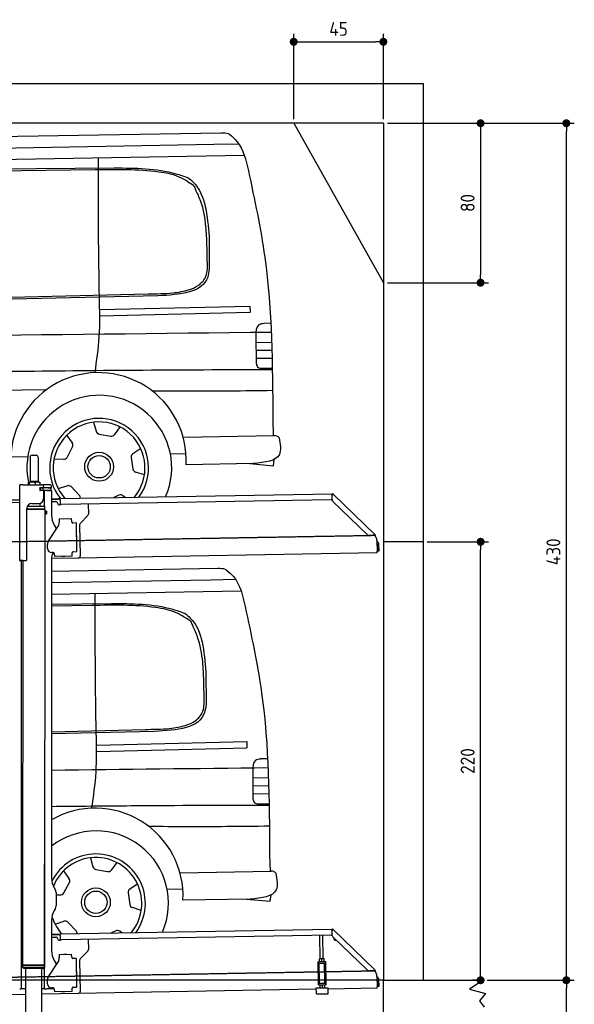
# Model space of a CAD drawing. Header units: millimetres. Extents: x 552 to 7231, y 5417 to 12936.
# Tile 5 of 5: x 4448 to 7231, y 7995 to 12936. Entities that reach past the tile are written whole.
import ezdxf

# ---------------------------------------------------------------- set-up
doc = ezdxf.new("R2010")
doc.units = ezdxf.units.MM
doc.linetypes.add('GEN3', pattern=[6.25, 5, -1.25])
doc.layers.get('0').update_dxf_attribs({"lineweight": 25})
for name, color, linetype, lineweight in [('3', 6, 'GEN3', 25), ('4', 3, 'Continuous', 25), ('5', 3, 'Continuous', 25), ('AM_5', 3, 'Continuous', 25)]:
    doc.layers.add(name, color=color, linetype=linetype, lineweight=lineweight)
doc.layers.add('Car', color=10, linetype='Continuous')
doc.styles.get("Standard").update_dxf_attribs({"font": 'ISOCP.SHX'})
doc.dimstyles.new('GEN-ISO$0', dxfattribs={"dimscale": 20, "dimtxt": 3.5, "dimasz": 2, "dimexe": 2, "dimexo": 1, "dimgap": 1.5, "dimtad": 1, "dimdec": 1, "dimlfac": 0.1, "dimdsep": 46, "dimtxsty": 'Standard', "dimblk": 'PUNKT', "dimcen": 2, "dimclrd": 256, "dimclre": 256, "dimclrt": 2, "dimadec": 0, "dimazin": 0, "dimtp": 0.1, "dimtm": 0.1, "dimtfac": 0.71, "dimtdec": 1, "dimtmove": 2, "dimatfit": 3, "dimldrblk": 'PUNKT', "dimfxl": 1, "dimtolj": 1, "dimarcsym": 0})

# ---------------------------------------------------------------- blocks, each defined once
blk = doc.blocks.new('PUNKT')
at = {"layer": '4', "color": 0, "linetype": 'ByBlock'}
blk.add_line((-0.5, 0), (-1, 0), dxfattribs=at)
at = {"layer": '4', "color": 0, "linetype": 'ByBlock', "const_width": 0.5}
blk.add_lwpolyline([(-0.25, 0, 1), (0.25, 0, 1)], format="xyb", close=True, dxfattribs=at)
blk = doc.blocks.new('*D4')
at = {"layer": '4', "lineweight": -2, "transparency": 16777216}
for p, q in [((6792.8, 8115.9), (7231, 8115.9)), ((7191, 5905.9), (7191, 8075.9)), ((6292.8, 5865.9), (7231, 5865.9))]:
    blk.add_line(p, q, dxfattribs=at)
at = {"layer": 'Defpoints', "color": 0, "transparency": 16777216}
for p in [(6772.8, 8115.9), (7191, 8115.9), (6272.8, 5865.9)]:
    blk.add_point(p, dxfattribs=at)
at = {"layer": '4', "lineweight": -2, "transparency": 16777216, "xscale": 40, "yscale": 40, "zscale": 40}
for p, rotation in [((7191, 8115.9), 90), ((7191, 5865.9), 270)]:
    blk.add_blockref('PUNKT', p, dxfattribs=dict(at, rotation=rotation))
at = {"layer": '4', "color": 2, "transparency": 16777216, "insert": (7125.9, 6990.9), "char_height": 70, "attachment_point": 5, "rotation": 90}
blk.add_mtext('\\A1;225', dxfattribs=at)
blk = doc.blocks.new('*D5')
at = {"layer": '4', "lineweight": -2, "transparency": 16777216}
for p, q in [((6292.8, 12415.9), (7231, 12415.9)), ((7191, 8155.9), (7191, 12375.9)), ((6792.8, 8115.9), (7231, 8115.9))]:
    blk.add_line(p, q, dxfattribs=at)
at = {"layer": 'Defpoints', "color": 0, "transparency": 16777216}
for p in [(6272.8, 12415.9), (7191, 12415.9), (6772.8, 8115.9)]:
    blk.add_point(p, dxfattribs=at)
at = {"layer": '4', "lineweight": -2, "transparency": 16777216, "xscale": 40, "yscale": 40, "zscale": 40}
for p, rotation in [((7191, 12415.9), 90), ((7191, 8115.9), 270)]:
    blk.add_blockref('PUNKT', p, dxfattribs=dict(at, rotation=rotation))
at = {"layer": '4', "color": 2, "transparency": 16777216, "insert": (7126, 10265.9), "char_height": 70, "attachment_point": 5, "rotation": 90}
blk.add_mtext('\\A1;430', dxfattribs=at)
blk = doc.blocks.new('*D10')
at = {"layer": '4', "lineweight": -2, "transparency": 16777216}
for p, q in [((5822.8, 12435.9), (5822.8, 12864.6)), ((6272.8, 12435.9), (6272.8, 12864.6)), ((5862.8, 12824.6), (6232.8, 12824.6))]:
    blk.add_line(p, q, dxfattribs=at)
at = {"layer": 'Defpoints', "color": 0, "transparency": 16777216}
for p in [(6272.8, 12824.6), (5822.8, 12415.9), (6272.8, 12415.9)]:
    blk.add_point(p, dxfattribs=at)
at = {"layer": '4', "lineweight": -2, "transparency": 16777216, "xscale": 40, "yscale": 40, "zscale": 40, "rotation": 180}
blk.add_blockref('PUNKT', (5822.8, 12824.6), dxfattribs=at)
at = {"layer": '4', "lineweight": -2, "transparency": 16777216, "xscale": 40, "yscale": 40, "zscale": 40}
blk.add_blockref('PUNKT', (6272.8, 12824.6), dxfattribs=at)
at = {"layer": '4', "color": 2, "transparency": 16777216, "insert": (6047.8, 12889.6), "char_height": 70, "attachment_point": 5}
blk.add_mtext('\\A1;45', dxfattribs=at)
blk = doc.blocks.new('*D11')
at = {"layer": '4', "lineweight": -2, "transparency": 16777216}
for p, q in [((6292.8, 12415.9), (6800.7, 12415.9)), ((6760.7, 12375.9), (6760.7, 11655.9)), ((6292.8, 11615.9), (6800.7, 11615.9))]:
    blk.add_line(p, q, dxfattribs=at)
at = {"layer": 'Defpoints', "color": 0, "transparency": 16777216}
for p in [(6272.8, 12415.9), (6272.8, 11615.9), (6760.7, 11615.9)]:
    blk.add_point(p, dxfattribs=at)
at = {"layer": '4', "lineweight": -2, "transparency": 16777216, "xscale": 40, "yscale": 40, "zscale": 40}
for p, rotation in [((6760.7, 12415.9), 90), ((6760.7, 11615.9), 270)]:
    blk.add_blockref('PUNKT', p, dxfattribs=dict(at, rotation=rotation))
at = {"layer": '4', "color": 2, "transparency": 16777216, "insert": (6695.7, 12015.9), "char_height": 70, "attachment_point": 5, "rotation": 90}
blk.add_mtext('\\A1;80', dxfattribs=at)
blk = doc.blocks.new('*D13')
at = {"layer": 'AM_5', "lineweight": -2, "transparency": 16777216}
for p, q in [((6492.8, 10315.9), (6800.7, 10315.9)), ((6760.7, 8155.9), (6760.7, 10275.9)), ((6752.8, 8115.9), (6720.7, 8115.9))]:
    blk.add_line(p, q, dxfattribs=at)
at = {"layer": 'Defpoints', "color": 0, "transparency": 16777216}
for p in [(6472.8, 10315.9), (6760.7, 10315.9), (6772.8, 8115.9)]:
    blk.add_point(p, dxfattribs=at)
at = {"layer": 'AM_5', "lineweight": -2, "transparency": 16777216, "xscale": 40, "yscale": 40, "zscale": 40}
for p, rotation in [((6760.7, 10315.9), 90), ((6760.7, 8115.9), 270)]:
    blk.add_blockref('PUNKT', p, dxfattribs=dict(at, rotation=rotation))
at = {"layer": 'AM_5', "color": 2, "linetype": 'Continuous', "transparency": 16777216, "insert": (6695.7, 9215.9), "char_height": 70, "attachment_point": 5, "rotation": 90}
blk.add_mtext('\\A1;220', dxfattribs=at)

msp = doc.modelspace()

# ---------------------------------------------------------------- linework, layer by layer
for p, q in [((872.77, 12615.9), (6472.77, 12615.9)), ((6472.77, 12615.9), (6472.77, 8115.9)), ((6272.78, 12415.9), (1072.77, 12415.9)), ((5822.78, 12415.9), (6272.78, 11615.9)), ((6272.78, 12415.9), (6272.78, 8115.9)), ((4499.57, 10739.98), (4499.57, 10619.98)), ((4509.57, 10749.98), (4529.57, 10749.98)), ((4539.57, 10739.98), (4539.57, 10619.98)), ((4447.57, 10222.48), (4447.57, 10602.48)), ((4463.57, 10602.48), (4447.57, 10602.48)), ((4447.57, 10222.48), (4447.57, 10602.48)), ((4463.57, 10602.48), (4557.57, 10602.48)), ((4489.65, 10612.52), (4489.65, 10602.48)), ((4492.07, 10614.98), (4491.61, 10614.71)), ((4492.52, 10614.98), (4492.07, 10614.98)), ((4510.35, 10614.98), (4492.52, 10614.98)), ((4495.39, 10612.52), (4495.39, 10602.48)), ((4499.57, 10619.98), (4539.57, 10619.98)), ((4501.57, 10614.98), (4501.57, 10619.98)), ((4537.39, 10614.98), (4510.35, 10614.98)), ((4525.31, 10612.52), (4525.31, 10602.48)), ((4547.07, 10614.98), (4537.39, 10614.98)), ((4537.57, 10614.98), (4537.57, 10619.98)), ((4547.07, 10614.98), (4547.53, 10614.71)), ((4548.68, 10573.98), (4548.57, 10573.98)), ((4550.57, 10573.98), (4548.68, 10573.98)), ((4550.57, 10585.98), (4548.7, 10585.98)), ((4549.48, 10612.52), (4549.48, 10602.48)), ((4549.57, 10576.62), (4549.57, 10583.83)), ((4550.57, 10585.98), (4551.57, 10585.98)), ((4550.57, 10585.98), (4550.57, 10573.98)), ((4551.57, 10573.98), (4550.57, 10573.98)), ((4564.57, 10585.98), (4551.57, 10585.98)), ((4552.21, 10573.98), (4551.57, 10573.98)), ((4552.21, 10586.48), (4564.57, 10586.48)), ((4564.57, 10573.98), (4552.21, 10573.98)), ((4597.57, 10602.48), (4557.57, 10602.48)), ((4564.57, 10585.98), (4565.57, 10585.98)), ((4565.57, 10573.98), (4564.57, 10573.98)), ((4567.74, 10585.98), (4565.57, 10585.98)), ((4565.57, 10573.98), (4565.57, 10585.98)), ((4565.57, 10573.98), (4567.74, 10573.98)), ((4567.57, 10592.48), (4567.57, 10589.48)), ((4603.4, 10585.98), (4567.74, 10585.98)), ((4603.4, 10573.98), (4567.74, 10573.98)), ((4572.57, 10493.9), (4572.57, 10572.48)), ((4584.57, 10572.48), (4572.57, 10572.48)), ((4584.57, 10572.48), (4606.57, 10572.48)), ((4592.21, 10586.48), (4604.57, 10586.48)), ((4603.4, 10585.98), (4605.57, 10585.98)), ((4605.57, 10573.98), (4603.4, 10573.98)), ((4605.57, 10573.98), (4605.57, 10585.98)), ((4607.57, 10589.48), (4607.57, 10592.48)), ((4447.57, 10525.46), (4396.16, 10524.56)), ((4567.57, 10570.98), (4567.57, 10532.48)), ((4607.57, 10571.48), (4607.57, 10449.54)), ((4607.57, 10532.25), (4641.05, 10532.84)), ((4641.12, 10528.84), (4607.57, 10528.25)), ((4641.05, 10532.84), (4651.05, 10533.01)), ((4651.12, 10529.01), (4641.12, 10528.84)), ((4651.05, 10533.01), (6015.84, 10556.83)), ((4651.19, 10525.01), (4651.05, 10533.01)), ((4651.19, 10525.01), (4651.48, 10508.02)), ((6011.36, 10526.75), (4656.57, 10503.1)), ((6016.97, 10558.53), (6015.58, 10557.09)), ((6017.37, 10555.35), (6015.58, 10557.09)), ((6016.12, 10525.88), (6015.73, 10548.43)), ((6015.96, 10550.02), (6015.84, 10556.83)), ((6016.97, 10558.53), (6018.76, 10556.79)), ((6018.87, 10553.91), (6017.37, 10555.35)), ((6018.76, 10556.79), (6020.26, 10555.34)), ((6018.87, 10553.91), (6019.25, 10554.29)), ((6019.25, 10554.29), (6020.26, 10555.34)), ((6020.26, 10555.34), (6229.47, 10353.31)), ((4408.85, 10513.78), (4447.57, 10514.46)), ((4483.57, 10225.48), (4483.57, 10482.48)), ((4483.57, 10225.48), (4483.57, 10482.48)), ((4483.57, 10480.77), (4574.55, 10480.63)), ((4483.57, 10479.03), (4571.54, 10478.9)), ((4571.54, 10478.9), (4483.57, 10479.03)), ((4574.54, 10477.16), (4483.57, 10477.3)), ((4486.4, 10494.03), (4574.57, 10493.89)), ((4489.57, 10494.03), (4489.57, 10498.74)), ((4508.57, 10507.48), (4542.57, 10507.48)), ((4549.57, 10493.93), (4549.59, 10508.49)), ((4571.54, 10478.9), (4574.55, 10480.63)), ((4571.54, 10478.9), (4574.54, 10477.16)), ((4572.57, 10478.31), (4572.57, 10479.49)), ((4574.54, 10477.16), (4574.53, 10471.39)), ((4574.55, 10480.63), (4574.57, 10493.89)), ((4607.57, 10517.25), (4628.81, 10517.62)), ((4638.99, 10507.8), (4639, 10506.8)), ((4644.09, 10501.89), (4649.09, 10501.97)), ((4791.55, 10505.46), (4792.44, 10454.61)), ((6193.05, 10350.95), (6019.17, 10518.86)), ((4574.51, 10456.39), (4571.79, 8191.9)), ((4574.51, 10456.39), (4581.51, 10456.38)), ((4574.53, 10471.39), (4581.53, 10471.38)), ((4581.51, 10456.38), (4581.53, 10471.38)), ((4582.51, 10457.38), (4581.51, 10456.38)), ((4582.53, 10470.38), (4581.53, 10471.38)), ((4582.53, 10470.38), (4582.51, 10457.38)), ((4645.33, 10430.9), (4708.32, 10432)), ((4645.33, 10430.9), (4645.61, 10414.9)), ((4669.82, 10431.82), (4683.81, 10432.07)), ((4708.6, 10416), (4708.32, 10432)), ((4789.63, 10447.49), (4751.18, 10407.67)), ((4593.55, 10322.05), (4639.7, 10390.48)), ((4620.96, 10399.54), (4632.43, 10379.69)), ((4645.68, 10410.66), (4645.61, 10414.9)), ((4708.6, 10416), (4708.62, 10415)), ((4713.7, 10410.09), (4714.7, 10410.1)), ((4730.7, 10410.38), (4714.7, 10410.1)), ((4730.7, 10410.38), (4733.21, 10266.4)), ((4748.37, 10400.55), (4751.09, 10244.71)), ((4732.33, 10345.4), (4732.58, 10331.4)), ((6222.72, 10348.54), (6200.17, 10348.15)), ((6228.46, 10352.26), (6228.08, 10351.87)), ((6229.58, 10350.43), (6228.08, 10351.87)), ((6229.47, 10353.31), (6228.46, 10352.26)), ((6229.47, 10353.31), (6230.97, 10351.87)), ((6231.38, 10348.69), (6229.58, 10350.43)), ((6230.97, 10351.87), (6232.77, 10350.13)), ((6231.38, 10348.69), (6232.77, 10350.13)), ((4587.92, 10281.87), (4587.57, 10301.87)), ((6240.01, 10320), (6240.9, 10268.72)), ((6242.3, 10303.18), (6242.87, 10270.81)), ((6250.86, 10270.95), (6250.3, 10303.32)), ((6472.77, 10315.9), (6272.78, 10315.9)), ((4607.57, 10239.48), (4607.57, 8629.11)), ((4741.27, 10234.54), (4607.57, 10232.21)), ((4616.27, 10262.36), (4608.27, 10262.22)), ((4621.35, 10257.45), (4621.61, 10242.45)), ((4711.6, 10244.02), (4621.61, 10242.45)), ((4673.61, 10242.86), (4659.62, 10242.62)), ((4711.3, 10261.02), (4711.32, 10260.02)), ((4711.6, 10244.02), (4711.32, 10260.02)), ((4717.22, 10266.13), (4716.22, 10266.11)), ((4717.22, 10266.13), (4733.21, 10266.4)), ((6241.04, 10260.72), (4741.27, 10234.54)), ((6241.04, 10260.72), (6240.9, 10268.72)), ((6242.87, 10270.81), (6250.86, 10270.95)), ((4463.57, 10222.48), (4447.57, 10222.48)), ((4447.57, 10222.48), (4447.57, 10219.48)), ((4463.57, 10222.48), (4447.57, 10222.48)), ((4455.57, 10219.48), (4455.57, 10222.48)), ((4455.57, 10219.48), (4455.57, 10222.48)), ((4455.57, 10219.48), (4455.57, 8072.48)), ((4464.15, 10222.48), (4461.79, 8192.07)), ((4463.57, 10222.48), (4480.57, 10222.48)), ((4463.57, 10222.48), (4480.57, 10222.48)), ((4572.57, 8072.48), (4572.57, 8696.99)), ((4620.96, 8579.11), (4627.22, 8568.28)), ((4630.57, 8555.78), (4630.57, 8489.18)), ((4627.22, 8476.68), (4620.96, 8465.85)), ((4607.57, 8415.85), (4607.57, 8264.54)), ((4651.05, 8348.01), (6015.84, 8371.83)), ((6016.97, 8373.53), (6015.58, 8372.09)), ((6017.37, 8370.35), (6015.58, 8372.09)), ((6016.12, 8340.88), (6015.73, 8363.43)), ((6015.96, 8365.02), (6015.84, 8371.83)), ((6016.97, 8373.53), (6018.76, 8371.79)), ((6018.87, 8368.91), (6017.37, 8370.35)), ((6018.76, 8371.79), (6020.26, 8370.34)), ((6018.87, 8368.91), (6019.25, 8369.29)), ((6019.25, 8369.29), (6020.26, 8370.34)), ((6020.26, 8370.34), (6229.47, 8168.31)), ((4607.57, 8347.25), (4641.05, 8347.84)), ((4641.12, 8343.84), (4607.57, 8343.25)), ((4607.57, 8332.25), (4628.81, 8332.62)), ((4638.99, 8322.8), (4639, 8321.8)), ((4641.05, 8347.84), (4651.05, 8348.01)), ((4651.12, 8344.01), (4641.12, 8343.84)), ((4644.09, 8316.89), (4649.09, 8316.97)), ((4651.19, 8340.01), (4651.05, 8348.01)), ((4651.19, 8340.01), (4651.48, 8323.02)), ((6011.36, 8341.75), (4656.57, 8318.1)), ((4791.55, 8320.46), (4792.44, 8269.61)), ((5955.41, 8224.06), (5953.37, 8340.74)), ((5971.41, 8224.34), (5969.37, 8341.02)), ((6193.05, 8165.95), (6019.17, 8333.86)), ((4789.63, 8262.49), (4751.18, 8222.67)), ((4593.55, 8137.05), (4639.7, 8205.48)), ((4620.96, 8214.54), (4632.43, 8194.69)), ((4645.33, 8245.9), (4708.32, 8247)), ((4645.33, 8245.9), (4645.61, 8229.9)), ((4645.68, 8225.66), (4645.61, 8229.9)), ((4669.82, 8246.82), (4683.81, 8247.07)), ((4708.6, 8231), (4708.32, 8247)), ((4708.6, 8231), (4708.62, 8230)), ((4713.7, 8225.09), (4714.7, 8225.1)), ((4730.7, 8225.38), (4714.7, 8225.1)), ((4730.7, 8225.38), (4733.21, 8081.4)), ((4748.37, 8215.55), (4751.09, 8059.71)), ((5943.67, 8209.05), (5948.67, 8209.14)), ((5943.67, 8209.05), (5943.81, 8201.05)), ((5948.81, 8201.14), (5943.81, 8201.05)), ((5943.81, 8201.05), (5943.95, 8193.05)), ((5948.67, 8209.14), (5978.66, 8209.66)), ((5948.81, 8201.14), (5978.8, 8201.66)), ((5952.1, 8101.18), (5950.36, 8201.16)), ((5952.16, 8224), (5951.42, 8223.55)), ((5951.64, 8210.69), (5951.44, 8222.48)), ((5952.42, 8209.2), (5951.66, 8209.62)), ((5974.66, 8224.39), (5952.16, 8224)), ((5963.64, 8210.9), (5963.43, 8222.69)), ((5974.66, 8224.39), (5975.41, 8223.97)), ((5974.91, 8209.59), (5975.66, 8210.04)), ((5975.64, 8211.11), (5975.43, 8222.9)), ((5979, 8101.65), (5977.25, 8201.63)), ((5978.66, 8209.66), (5983.66, 8209.75)), ((5983.8, 8201.75), (5978.8, 8201.66)), ((5983.8, 8201.75), (5983.66, 8209.75)), ((5983.94, 8193.75), (5983.8, 8201.75)), ((4461.79, 8192.07), (4461.77, 8181.07)), ((4461.77, 8181.07), (4571.77, 8180.9)), ((4468.76, 8174.06), (4461.77, 8181.07)), ((4571.79, 8191.9), (4461.79, 8192.07)), ((4461.79, 8192.07), (4571.79, 8191.9)), ((4564.76, 8173.91), (4468.76, 8174.06)), ((4477.21, 8174.04), (4474.18, 6003.98)), ((4557.21, 8173.92), (4554.18, 6003.98)), ((4564.76, 8173.91), (4571.77, 8180.9)), ((4571.79, 8191.9), (4571.77, 8180.9)), ((4732.33, 8160.4), (4732.58, 8146.4)), ((5943.95, 8193.05), (5945.43, 8108.06)), ((5985.43, 8108.76), (5983.94, 8193.75)), ((6222.72, 8163.54), (6200.17, 8163.15)), ((6228.46, 8167.26), (6228.08, 8166.87)), ((6229.58, 8165.43), (6228.08, 8166.87)), ((6229.47, 8168.31), (6228.46, 8167.26)), ((6229.47, 8168.31), (6230.97, 8166.87)), ((6231.38, 8163.69), (6229.58, 8165.43)), ((6230.97, 8166.87), (6232.77, 8165.13)), ((6231.38, 8163.69), (6232.77, 8165.13)), ((4587.92, 8096.87), (4587.57, 8116.87)), ((5945.43, 8108.06), (5945.57, 8100.07)), ((5985.57, 8100.76), (5985.43, 8108.76)), ((6240.01, 8135), (6240.9, 8083.72)), ((6242.3, 8118.18), (6242.87, 8085.81)), ((6250.86, 8085.95), (6250.3, 8118.32)), ((6272.78, 5865.9), (6272.78, 8115.9)), ((6272.78, 8115.9), (6772.77, 8115.9)), ((6772.77, 8115.9), (6704.42, 8071.14)), ((4447.57, 8072.48), (4455.57, 8072.48)), ((4455.57, 8097.48), (4455.57, 8072.48)), ((4463.57, 8072.48), (4455.57, 8072.48)), ((4476.6, 8072.48), (4463.57, 8072.48)), ((4572.57, 8072.48), (4556.6, 8072.48)), ((4572.57, 8072.48), (4584.57, 8072.48)), ((4621.35, 8072.48), (4584.57, 8072.48)), ((4616.27, 8077.36), (4608.27, 8077.22)), ((4621.35, 8072.45), (4621.61, 8057.45)), ((4711.6, 8059.02), (4621.61, 8057.45)), ((4673.61, 8057.86), (4659.62, 8057.62)), ((4711.3, 8076.02), (4711.32, 8075.02)), ((4711.6, 8059.02), (4711.32, 8075.02)), ((4717.22, 8081.13), (4716.22, 8081.11)), ((4717.22, 8081.13), (4733.21, 8081.4)), ((5936.09, 8070.4), (4741.27, 8049.54)), ((5935.97, 8077.09), (5995.96, 8078.14)), ((5936.5, 8047.1), (5935.97, 8077.09)), ((5945.57, 8100.07), (5950.57, 8100.15)), ((5945.57, 8100.07), (5945.71, 8092.07)), ((5950.71, 8092.15), (5945.71, 8092.07)), ((5950.57, 8100.15), (5980.57, 8100.68)), ((5950.71, 8092.15), (5980.71, 8092.68)), ((5952.1, 8101.18), (5979, 8101.65)), ((5954.46, 8092.22), (5953.72, 8091.77)), ((5953.74, 8090.7), (5953.94, 8078.91)), ((5954.72, 8077.42), (5953.96, 8077.84)), ((5957.57, 8100.28), (5957.55, 8101.28)), ((5965.73, 8090.91), (5965.94, 8079.12)), ((5973.57, 8100.55), (5973.55, 8101.55)), ((5976.96, 8092.61), (5977.71, 8092.19)), ((5977.22, 8077.81), (5977.96, 8078.26)), ((5977.73, 8091.12), (5977.94, 8079.33)), ((5980.57, 8100.68), (5985.57, 8100.76)), ((5985.71, 8092.77), (5980.71, 8092.68)), ((5985.71, 8092.77), (5985.57, 8100.76)), ((5996.49, 8048.15), (5995.96, 8078.14)), ((6241.04, 8075.72), (5996.08, 8071.44)), ((6241.04, 8075.72), (6240.9, 8083.72)), ((6242.87, 8085.81), (6250.86, 8085.95)), ((6704.42, 8071.14), (6785.37, 8049.5)), ((4476.48, 8044.92), (4146.36, 8039.16)), ((4741.27, 8049.54), (4556.56, 8046.32)), ((5936.5, 8047.1), (5996.49, 8048.15)), ((6785.37, 8049.5), (6755.25, 8012.82)), ((6755.25, 8012.82), (6778.31, 7980.37))]:
    msp.add_line(p, q)
for centre, radius, start, end in [((4509.57, 10739.98), 10, 90, 180), ((4529.57, 10739.98), 10, 0, 90), ((4549.57, 10586.48), 1, 48.59038, 221.40962), ((4549.57, 10573.98), 1, 138.59038, 311.40962), ((4546.57, 10583.83), 3, 0, 41.40962), ((4546.57, 10576.62), 3, 318.59038, 0), ((4552.21, 10589.48), 3, 228.59038, 270), ((4552.21, 10570.98), 3, 90, 131.40962), ((4557.57, 10592.48), 10, 0, 90), ((4564.57, 10589.48), 3, 270, 0), ((4564.57, 10570.98), 3, 0, 90), ((4589.57, 10586.48), 1, 48.59038, 210), ((4589.57, 10573.98), 1, 180, 311.40962), ((4592.21, 10589.48), 3, 228.59038, 270), ((4592.21, 10570.98), 3, 90, 131.40962), ((4597.57, 10592.48), 10, 0, 90), ((4604.57, 10589.48), 3, 270, 0), ((4604.57, 10570.98), 3, 22.00087, 90), ((4606.57, 10571.48), 1, 0, 90), ((4542.57, 10532.48), 25, 270, 0), ((6011.28, 10531.75), 5, 271, 342.47087), ((6020.73, 10548.52), 5, 129.24347, 181), ((6026.12, 10526.05), 10, 181, 226), ((4508.57, 10482.48), 25, 90, 180), ((4628.99, 10507.62), 10, 1, 91), ((4644, 10506.88), 5, 181, 271), ((4649, 10506.97), 5, 271, 327.76328), ((4656.48, 10508.1), 5, 181, 271), ((4707.57, 10449.54), 100, 180, 210), ((4669.83, 10430.82), 1, 91, 151), ((4683.83, 10431.07), 1, 31, 91), ((4782.44, 10454.43), 10, 316, 1), ((4610.69, 10410.05), 35, 326, 1), ((4713.62, 10415.09), 5, 181, 271), ((4758.37, 10400.72), 10, 136, 181), ((4731.33, 10345.38), 1, 1, 61), ((4731.58, 10331.39), 1, 301, 1), ((6200, 10358.14), 10, 226, 271), ((6222.63, 10353.54), 5, 271, 322.75653), ((6190.01, 10319.13), 50, 1, 41.06864), ((4622.57, 10302.48), 35, 146, 181), ((4607.92, 10282.22), 20, 181, 271), ((6234.3, 10303.04), 16, 1, 68.97569), ((6234.3, 10303.04), 8, 1, 42.40962), ((4632.57, 10239.48), 25, 120.68722, 180), ((4616.35, 10257.36), 5, 12.53696, 91), ((4659.6, 10243.62), 1, 211, 271), ((4673.6, 10243.86), 1, 271, 331), ((4716.3, 10261.11), 5, 91, 181), ((4741.1, 10244.54), 10, 271, 1), ((4480.57, 10225.48), 3, 270, 0), ((4480.57, 10225.48), 3, 270, 0), ((4571.57, 8651.48), 2, 297.61599, 300), ((4571.57, 8673.48), 2, 60, 61.1039), ((4707.57, 8629.11), 100, 180, 210), ((4605.57, 8555.78), 25, 0, 30), ((4707.57, 8415.85), 100, 150, 180), ((4605.57, 8489.18), 25, 330, 0), ((6020.73, 8363.52), 5, 129.24347, 181), ((4628.99, 8322.62), 10, 1, 91), ((4644, 8321.88), 5, 181, 271), ((4649, 8321.97), 5, 271, 327.76328), ((4656.48, 8323.1), 5, 181, 271), ((6011.28, 8346.75), 5, 271, 342.47087), ((6026.12, 8341.05), 10, 181, 226), ((6035.08, 8329.66), 12.5, 175.96802, 276.03198), ((4707.57, 8264.54), 100, 180, 210), ((4782.44, 8269.43), 10, 316, 1), ((4571.57, 8223.48), 2, 60, 82.15858), ((4610.69, 8225.05), 35, 326, 1), ((4669.83, 8245.82), 1, 91, 151), ((4683.83, 8246.07), 1, 31, 91), ((4713.62, 8230.09), 5, 181, 271), ((4758.37, 8215.72), 10, 136, 181), ((4571.57, 8201.48), 2, 276.68493, 300), ((4731.33, 8160.38), 1, 1, 61), ((6200, 8173.14), 10, 226, 271), ((6222.63, 8168.54), 5, 271, 322.75653), ((6190.01, 8134.13), 50, 1, 41.06864), ((4622.57, 8117.48), 35, 146, 181), ((4731.58, 8146.39), 1, 301, 1), ((6234.3, 8118.04), 16, 1, 68.97569), ((6234.3, 8118.04), 8, 1, 42.40962), ((4607.92, 8097.22), 20, 181, 271), ((4616.35, 8072.36), 5, 12.53696, 91), ((4659.6, 8058.62), 1, 211, 271), ((4673.6, 8058.86), 1, 271, 331), ((4716.3, 8076.11), 5, 91, 181), ((4741.1, 8059.54), 10, 271, 1)]:
    msp.add_arc(centre, radius, start, end)
for points, weights in [([(4492.52, 10614.98), (4491.19, 10614.98), (4489.65, 10612.52)], [1, 1.0379548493, 1]), ([(4495.39, 10612.52), (4493.85, 10614.98), (4492.52, 10614.98)], [1, 1.0379548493, 1]), ([(4510.35, 10614.98), (4503.41, 10614.98), (4495.39, 10612.52)], [1, 1.0379548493, 1]), ([(4525.31, 10612.52), (4517.29, 10614.98), (4510.35, 10614.98)], [1, 1.0379548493, 1]), ([(4537.39, 10614.98), (4531.78, 10614.98), (4525.31, 10612.52)], [1, 1.0379548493, 1]), ([(4549.48, 10612.52), (4543.01, 10614.98), (4537.39, 10614.98)], [1, 1.0379548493, 1]), ([(4547.53, 10614.71), (4548.44, 10614.18), (4549.48, 10612.52)], [1.01682908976, 1.02536255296, 1]), ([(5951.44, 8222.48), (5951.42, 8223.55), (5951.42, 8223.55)], [1, 1.07735026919, 1.07735026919]), ([(5963.43, 8222.69), (5957.4, 8224.59), (5951.44, 8222.48)], [1, 1.15470053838, 1]), ([(5951.64, 8210.69), (5957.68, 8208.8), (5963.64, 8210.9)], [1, 1.15470053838, 1]), ([(5951.66, 8209.62), (5951.66, 8209.62), (5951.64, 8210.69)], [1.07735026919, 1.07735026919, 1]), ([(5975.43, 8222.9), (5969.4, 8224.8), (5963.43, 8222.69)], [1, 1.15470053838, 1]), ([(5963.64, 8210.9), (5969.67, 8209.01), (5975.64, 8211.11)], [1, 1.15470053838, 1]), ([(5975.41, 8223.97), (5975.41, 8223.97), (5975.43, 8222.9)], [1.07735026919, 1.07735026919, 1]), ([(5975.64, 8211.11), (5975.66, 8210.04), (5975.66, 8210.04)], [1, 1.07735026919, 1.07735026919]), ([(5953.74, 8090.7), (5953.72, 8091.77), (5953.72, 8091.77)], [1, 1.07735026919, 1.07735026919]), ([(5965.73, 8090.91), (5959.7, 8092.81), (5953.74, 8090.7)], [1, 1.15470053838, 1]), ([(5953.94, 8078.91), (5959.98, 8077.02), (5965.94, 8079.12)], [1, 1.15470053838, 1]), ([(5953.96, 8077.84), (5953.96, 8077.84), (5953.94, 8078.91)], [1.07735026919, 1.07735026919, 1]), ([(5977.73, 8091.12), (5971.7, 8093.02), (5965.73, 8090.91)], [1, 1.15470053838, 1]), ([(5965.94, 8079.12), (5971.97, 8077.23), (5977.94, 8079.33)], [1, 1.15470053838, 1]), ([(5977.71, 8092.19), (5977.71, 8092.19), (5977.73, 8091.12)], [1.07735026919, 1.07735026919, 1]), ([(5977.94, 8079.33), (5977.96, 8078.26), (5977.96, 8078.26)], [1, 1.07735026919, 1.07735026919])]:
    msp.add_rational_spline(points, weights, degree=2)
for points, knots in [([(6017.26, 10552.12), (6017.1, 10552.18), (6016.95, 10552.25), (6016.52, 10552.45), (6016.32, 10552.56), (6016.09, 10552.7), (6016.03, 10552.75), (6015.93, 10552.82), (6015.91, 10552.83), (6015.91, 10552.83)], [0.57395873, 0.57395873, 0.57395873, 0.57395873, 0.60928252, 0.60928252, 0.68457672, 0.68457672, 0.73471963, 0.73471963, 0.78828708, 0.78828708, 0.78828708, 0.78828708]), ([(6018.42, 10553.08), (6018.28, 10552.98), (6018.13, 10552.87), (6017.84, 10552.63), (6017.7, 10552.51), (6017.56, 10552.39)], [0, 0, 0, 0, 0.05619833, 0.05619833, 0.11238632, 0.11238632, 0.11238632, 0.11238632]), ([(6020.26, 10555.34), (6020.31, 10555.3), (6020.34, 10555.24), (6020.35, 10555.03), (6020.27, 10554.85), (6019.95, 10554.41), (6019.71, 10554.16), (6019.28, 10553.76), (6019.12, 10553.63), (6018.79, 10553.35), (6018.61, 10553.22), (6018.42, 10553.08)], [0, 0, 0, 0, 0.07839586, 0.07839586, 0.23254327, 0.23254327, 0.38325668, 0.38325668, 0.45586956, 0.45586956, 0.5284931, 0.5284931, 0.5284931, 0.5284931]), ([(6018.98, 10553.51), (6019, 10553.58), (6019.01, 10553.65), (6018.98, 10553.75), (6018.97, 10553.78), (6018.93, 10553.85), (6018.9, 10553.88), (6018.87, 10553.91)], [0.17010098, 0.17010098, 0.17010098, 0.17010098, 0.21908376, 0.21908376, 0.24434238, 0.24434238, 0.27026411, 0.27026411, 0.27026411, 0.27026411]), ([(4574.53, 10471.39), (4574.53, 10471.39), (4574.5, 10471.21), (4574.41, 10470.44), (4574.34, 10469.86), (4574.21, 10468.53), (4574.14, 10467.69), (4574.04, 10465.84), (4574.01, 10464.84), (4574.01, 10463.9)], [3.3947259, 3.3947259, 3.3947259, 3.3947259, 3.6776181, 3.6776181, 3.9605102, 3.9605102, 4.2434057, 4.2434057, 4.5263012, 4.5263012, 4.5263012, 4.5263012]), ([(4574.01, 10463.9), (4574.01, 10462.95), (4574.03, 10461.95), (4574.12, 10460.1), (4574.19, 10459.26), (4574.32, 10457.93), (4574.39, 10457.35), (4574.48, 10456.58), (4574.51, 10456.39), (4574.51, 10456.39)], [0, 0, 0, 0, 0.2828955, 0.2828955, 0.565791, 0.565791, 0.8486832, 0.8486832, 1.1315753, 1.1315753, 1.1315753, 1.1315753]), ([(6226.61, 10350.51), (6226.73, 10350.66), (6226.85, 10350.8), (6227.07, 10351.1), (6227.17, 10351.24), (6227.27, 10351.39)], [0, 0, 0, 0, 0.05592576, 0.05592576, 0.11186183, 0.11186183, 0.11186183, 0.11186183]), ([(6227.27, 10351.39), (6227.41, 10351.6), (6227.55, 10351.79), (6227.96, 10352.33), (6228.22, 10352.63), (6228.7, 10353.1), (6228.9, 10353.26), (6229.16, 10353.37), (6229.23, 10353.39), (6229.37, 10353.38), (6229.42, 10353.36), (6229.47, 10353.31)], [0, 0, 0, 0, 0.07658948, 0.07658948, 0.22699607, 0.22699607, 0.37633525, 0.37633525, 0.45078586, 0.45078586, 0.52533064, 0.52533064, 0.52533064, 0.52533064]), ([(6228.08, 10351.87), (6228.04, 10351.92), (6227.99, 10351.95), (6227.86, 10352), (6227.77, 10352), (6227.68, 10351.97)], [0, 0, 0, 0, 0.03951922, 0.03951922, 0.10139952, 0.10139952, 0.10139952, 0.10139952]), ([(6017.26, 8367.12), (6017.1, 8367.18), (6016.95, 8367.25), (6016.52, 8367.45), (6016.32, 8367.56), (6016.09, 8367.7), (6016.03, 8367.75), (6015.93, 8367.82), (6015.91, 8367.83), (6015.91, 8367.83)], [0.57395873, 0.57395873, 0.57395873, 0.57395873, 0.60928252, 0.60928252, 0.68457672, 0.68457672, 0.73471963, 0.73471963, 0.78828708, 0.78828708, 0.78828708, 0.78828708]), ([(6018.42, 8368.08), (6018.28, 8367.98), (6018.13, 8367.87), (6017.84, 8367.63), (6017.7, 8367.51), (6017.56, 8367.39)], [0, 0, 0, 0, 0.05619833, 0.05619833, 0.11238632, 0.11238632, 0.11238632, 0.11238632]), ([(6020.26, 8370.34), (6020.31, 8370.3), (6020.34, 8370.24), (6020.35, 8370.03), (6020.27, 8369.85), (6019.95, 8369.41), (6019.71, 8369.16), (6019.28, 8368.76), (6019.12, 8368.63), (6018.79, 8368.35), (6018.61, 8368.22), (6018.42, 8368.08)], [0, 0, 0, 0, 0.07839586, 0.07839586, 0.23254327, 0.23254327, 0.38325668, 0.38325668, 0.45586956, 0.45586956, 0.5284931, 0.5284931, 0.5284931, 0.5284931]), ([(6018.98, 8368.51), (6019, 8368.58), (6019.01, 8368.65), (6018.98, 8368.75), (6018.97, 8368.78), (6018.93, 8368.85), (6018.9, 8368.88), (6018.87, 8368.91)], [0.17010098, 0.17010098, 0.17010098, 0.17010098, 0.21908376, 0.21908376, 0.24434238, 0.24434238, 0.27026411, 0.27026411, 0.27026411, 0.27026411]), ([(6226.61, 8165.51), (6226.73, 8165.66), (6226.85, 8165.8), (6227.07, 8166.1), (6227.17, 8166.24), (6227.27, 8166.39)], [0, 0, 0, 0, 0.05592576, 0.05592576, 0.11186183, 0.11186183, 0.11186183, 0.11186183]), ([(6227.27, 8166.39), (6227.41, 8166.6), (6227.55, 8166.79), (6227.96, 8167.33), (6228.22, 8167.63), (6228.7, 8168.1), (6228.9, 8168.26), (6229.16, 8168.37), (6229.23, 8168.39), (6229.37, 8168.38), (6229.42, 8168.36), (6229.47, 8168.31)], [0, 0, 0, 0, 0.07658948, 0.07658948, 0.22699607, 0.22699607, 0.37633525, 0.37633525, 0.45078586, 0.45078586, 0.52533064, 0.52533064, 0.52533064, 0.52533064]), ([(6228.08, 8166.87), (6228.04, 8166.92), (6227.99, 8166.95), (6227.86, 8167), (6227.77, 8167), (6227.68, 8166.97)], [0, 0, 0, 0, 0.03951922, 0.03951922, 0.10139952, 0.10139952, 0.10139952, 0.10139952])]:
    msp.add_open_spline(points, degree=3, knots=knots)
for points in [[(4621.35, 10257.45), (4621.35, 10257.78), (4621.31, 10258.11), (4621.23, 10258.45)], [(4621.35, 8072.45), (4621.35, 8072.78), (4621.31, 8073.11), (4621.23, 8073.45)]]:
    msp.add_open_spline(points, degree=3)
at = {"layer": '3'}
for p, q in [((1175.28, 10260.3), (6230.45, 10348.53)), ((1175.28, 8075.31), (6230.44, 8163.55))]:
    msp.add_line(p, q, dxfattribs=at)
at = {"layer": '5'}
msp.add_line((6272.78, 8115.9), (872.77, 8115.9), dxfattribs=at)
at = {"layer": 'Car'}
for p, q in [((3289.94, 12330.4), (5458.82, 12368.25)), ((3256.57, 12272.85), (5422.06, 12310.65)), ((5422.06, 12310.65), (5546.79, 12313.28)), ((3229.52, 12213.62), (5574.63, 12255.92)), ((4842.57, 12188.6), (4842.53, 12242.71)), ((3760.98, 12181.34), (4922.25, 12191.53)), ((4827.13, 12181.58), (4003.83, 12170.15)), ((5397.67, 11847.1), (5398.69, 11684.82)), ((5140.5, 11549.51), (2692.68, 11496.12)), ((3935.28, 11531.39), (5093.17, 11560.16)), ((4849.09, 11480.81), (5603.28, 11498.51)), ((4849.45, 11449.83), (5603.94, 11467.71)), ((5603.28, 11498.51), (5603.82, 11467.71)), ((5707.84, 11412.25), (5672.42, 11411.51)), ((5633.03, 11349.5), (5634.25, 11212.43)), ((5633.33, 11316.52), (5711.92, 11317.9)), ((5633.68, 11276.91), (5713.2, 11278.09)), ((5634.04, 11236.53), (5714.27, 11237.86)), ((5674.03, 11186.94), (5715.35, 11187.26)), ((2400.91, 11040.15), (4584.04, 11080.65)), ((5717.83, 10930.89), (5720.02, 10848.48)), ((4818.71, 10915.54), (4831.51, 10870.62)), ((4950.63, 10892.14), (4923.16, 10854.36)), ((4683.49, 10849.75), (4710.93, 10811.95)), ((4846.28, 10856.61), (4904.48, 10846.28)), ((5267.89, 10840.58), (5726.08, 10848.58)), ((4685.04, 10739.52), (4712.84, 10791.69)), ((5054.98, 10783.87), (5016.22, 10757.81)), ((4402.74, 10741.64), (4488.12, 10743.16)), ((4620.47, 10731.51), (4667.15, 10729.81)), ((5007.46, 10739.44), (5015.63, 10680.89)), ((5203.55, 10757.99), (5282.13, 10759.36)), ((5721.37, 10697.72), (5724.98, 10729.59)), ((5619.81, 10708.23), (5283, 10702.46)), ((5601.96, 10707.92), (5721.37, 10697.72)), ((5073.5, 10651.17), (5029.08, 10665.62)), ((4641.26, 10582.58), (4685.68, 10597)), ((4746.57, 10549.99), (4705.55, 10592.55)), ((4945.83, 10549.94), (4920.71, 10537.72)), ((4976.97, 10538.7), (4966.01, 10547.28)), ((4607.57, 10168.27), (5442.76, 10182.85)), ((5406, 10125.24), (5530.72, 10127.87)), ((4607.57, 10111.3), (5406, 10125.24)), ((4607.57, 10053.36), (5558.57, 10070.51)), ((4826.51, 10003.19), (4826.47, 10057.31)), ((4607.57, 10003.51), (4906.19, 10006.12)), ((4811.07, 9996.17), (4607.57, 9993.35)), ((5381.61, 9661.7), (5382.63, 9499.42)), ((4607.57, 9363.09), (5077.11, 9374.76)), ((5124.44, 9364.11), (4607.57, 9352.83)), ((4833.03, 9295.41), (5587.22, 9313.1)), ((5587.22, 9313.1), (5587.76, 9282.3)), ((4833.38, 9264.43), (5587.88, 9282.3)), ((5691.78, 9226.85), (5656.36, 9226.11)), ((5616.97, 9164.1), (5618.19, 9027.02)), ((5617.26, 9131.12), (5695.86, 9132.49)), ((5617.62, 9091.5), (5697.14, 9092.68)), ((5617.98, 9051.13), (5698.21, 9052.46)), ((5657.96, 9001.54), (5699.28, 9001.85)), ((5701.77, 8745.48), (5703.96, 8663.07)), ((4802.65, 8730.13), (4815.45, 8685.21)), ((4934.57, 8706.74), (4907.1, 8668.96)), ((4667.43, 8664.34), (4694.87, 8626.55)), ((4830.21, 8671.2), (4888.42, 8660.88)), ((5251.82, 8655.18), (5710.02, 8663.18)), ((4668.97, 8554.11), (4696.78, 8606.28)), ((5038.92, 8598.46), (5000.16, 8572.41)), ((4991.39, 8554.04), (4999.56, 8495.49)), ((5187.49, 8572.58), (5266.07, 8573.95)), ((4630.57, 8545.15), (4651.09, 8544.4)), ((5603.75, 8522.82), (5266.94, 8517.05)), ((5585.9, 8522.51), (5705.31, 8512.31)), ((5705.31, 8512.31), (5708.92, 8544.19)), ((5057.44, 8465.77), (5013.02, 8480.22)), ((4625.19, 8397.17), (4669.62, 8411.59)), ((4730.51, 8364.59), (4689.48, 8407.15)), ((4929.77, 8364.54), (4904.69, 8352.33)), ((4960.88, 8353.32), (4949.95, 8361.88))]:
    msp.add_line(p, q, dxfattribs=at)
for centre, radius in [((4846.08, 10692.46), 72.31), ((4846.08, 10692.46), 56.18), ((4830.02, 8507.06), 72.31), ((4830.02, 8507.06), 56.18)]:
    msp.add_circle(centre, radius, dxfattribs=at)
for centre, radius, start, end in [((4842.97, 10724.19), 440.57, 357.17322, 178.40363), ((4847.13, 10687.76), 363.27, 336.38635, 191.62992), ((4846.23, 10687.1), 248.08, 323.6054, 218.3946), ((4846.23, 10687.1), 230.26, 320.13409, 221.86591), ((4850.75, 10876.1), 20, 195.90964, 257.08597), ((4906.99, 10866.13), 20, 262.80181, 323.97815), ((4694.74, 10800.2), 20, 334.80181, 35.97815), ((4667.88, 10749.79), 20, 267.90964, 329.08597), ((5027.38, 10741.21), 20, 123.90964, 185.08597), ((5035.27, 10684.64), 20, 190.80181, 251.97815), ((4691.85, 10577.97), 20, 46.80181, 107.97815), ((4731.49, 10536.85), 20, 354.01738, 41.08597), ((4953.68, 10531.54), 20, 51.90964, 113.08597), ((4826.9, 8538.78), 440.57, 357.17322, 119.8574), ((4831.07, 8502.35), 363.27, 336.38991, 127.9711), ((4830.17, 8501.69), 248.08, 323.61136, 153.18894), ((4830.17, 8501.69), 230.26, 320.14084, 158.0922), ((4834.68, 8690.69), 20, 195.90964, 257.08597), ((4890.92, 8680.72), 20, 262.80181, 323.97815), ((4678.68, 8614.8), 20, 334.80181, 35.97815), ((4651.82, 8564.39), 20, 267.90964, 329.08597), ((5011.31, 8555.81), 20, 123.90964, 185.08597), ((5019.21, 8499.24), 20, 190.80181, 251.97815), ((4830.17, 8501.69), 230.26, 197.92349, 221.85916), ((4675.79, 8392.57), 20, 46.80181, 107.97815), ((4715.43, 8351.44), 20, 354.07656, 41.08597), ((4937.61, 8346.14), 20, 51.90964, 113.08597)]:
    msp.add_arc(centre, radius, start, end, dxfattribs=at)
for points in [[(5458.82, 12368.25), (5494.29, 12363.83), (5500.59, 12360.6)], [(4825.67, 11164.42), (4846.96, 11344.56), (4847.82, 11543.13), (4842.57, 12188.6)], [(4922.25, 12191.53), (5231.52, 12162.8), (5291.89, 12143.04)], [(5595.23, 12177.22), (5677.39, 11743.96), (5717.83, 10930.89)], [(5289.11, 12123.53), (5320.46, 12102.31), (5330.23, 12083.27)], [(5093.17, 11560.16), (5216.01, 11564.88), (5299.05, 11581.51), (5344.6, 11602.79), (5382.85, 11651.25), (5389.62, 11684.73)], [(5398.69, 11684.82), (5390.97, 11644.19), (5140.5, 11549.51)], [(5710, 11366.82), (2358.01, 11328.22)], [(5674.52, 11411.26), (5647, 11403.68), (5633.03, 11349.5)], [(5715.5, 11178.97), (5023.2, 11175.8), (3789.75, 11161.57)], [(5634.25, 11212.43), (5641.07, 11193.59), (5674.03, 11186.94)], [(5110.85, 11073.97), (5500.94, 11073.62), (5716.86, 11075.84)], [(5749.24, 10838), (5750.7, 10754.47), (5619.81, 10708.23)], [(5749.24, 10838), (5738.4, 10846.49), (5726.08, 10848.58)], [(5442.76, 10182.85), (5478.23, 10178.42), (5484.52, 10175.19)], [(4809.61, 8979.02), (4830.9, 9159.16), (4831.76, 9357.72), (4826.51, 10003.19)], [(4906.19, 10006.12), (5215.45, 9977.39), (5275.83, 9957.63)], [(5579.17, 9991.82), (5661.33, 9558.55), (5701.77, 8745.48)], [(5273.05, 9938.12), (5304.4, 9916.91), (5314.16, 9897.87)], [(5077.11, 9374.76), (5199.95, 9379.47), (5282.98, 9396.1), (5328.54, 9417.38), (5366.79, 9465.85), (5373.56, 9499.32)], [(5382.63, 9499.42), (5374.91, 9458.78), (5124.44, 9364.11)], [(5658.45, 9225.85), (5630.93, 9218.28), (5616.97, 9164.1)], [(5618.19, 9027.02), (5625.01, 9008.18), (5657.96, 9001.54)], [(5094.78, 8888.56), (5484.88, 8888.22), (5700.79, 8890.44)], [(5733.18, 8652.59), (5734.64, 8569.06), (5603.75, 8522.82)], [(5733.18, 8652.59), (5722.34, 8661.09), (5710.02, 8663.18)]]:
    msp.add_spline(points, degree=3, dxfattribs=at)
for points, knots in [([(5500.59, 12360.6), (5514.08, 12349.38), (5567.09, 12302.8), (5583.14, 12231.17), (5595.23, 12177.22)], [11.6073999, 11.6073999, 11.6073999, 11.6073999, 63.507272, 221.8455451, 221.8455451, 221.8455451, 221.8455451]), ([(5289.11, 12123.53), (5276.05, 12131.78), (5231.91, 12156.95), (5074.46, 12186.15), (4933.05, 12183.54), (4827.13, 12181.58)], [37.6879689, 37.6879689, 37.6879689, 37.6879689, 83.8872213, 190.5011477, 508.7868421, 508.7868421, 508.7868421, 508.7868421]), ([(5291.89, 12143.04), (5302.04, 12135.61), (5380.54, 12069.2), (5389.65, 11951.06), (5397.67, 11847.1)], [100.9035784, 100.9035784, 100.9035784, 100.9035784, 139.4677023, 422.1970619, 422.1970619, 422.1970619, 422.1970619]), ([(5389.62, 11684.73), (5389.17, 11724.64), (5388.35, 11795.54), (5383.11, 11909.01), (5367.1, 12004.82), (5339.87, 12063.61), (5330.23, 12083.27)], [0, 0, 0, 0, 119.6979777, 212.6010674, 341.313356, 406.8181396, 406.8181396, 406.8181396, 406.8181396]), ([(5484.52, 10175.19), (5498.02, 10163.97), (5551.03, 10117.4), (5567.08, 10045.77), (5579.17, 9991.82)], [11.6073999, 11.6073999, 11.6073999, 11.6073999, 63.507272, 221.8455451, 221.8455451, 221.8455451, 221.8455451]), ([(5273.05, 9938.12), (5259.99, 9946.38), (5215.85, 9971.55), (5058.4, 10000.75), (4916.99, 9998.13), (4811.07, 9996.17)], [37.6879689, 37.6879689, 37.6879689, 37.6879689, 83.8872213, 190.5011477, 508.7868421, 508.7868421, 508.7868421, 508.7868421]), ([(5275.83, 9957.63), (5285.97, 9950.2), (5364.48, 9883.79), (5373.59, 9765.65), (5381.61, 9661.7)], [100.9035784, 100.9035784, 100.9035784, 100.9035784, 139.4677023, 422.1970619, 422.1970619, 422.1970619, 422.1970619]), ([(5373.56, 9499.32), (5373.1, 9539.24), (5372.29, 9610.13), (5367.05, 9723.6), (5351.03, 9819.41), (5323.81, 9878.21), (5314.16, 9897.87)], [0, 0, 0, 0, 119.6979777, 212.6010674, 341.313356, 406.8181396, 406.8181396, 406.8181396, 406.8181396]), ([(5699.43, 8993.57), (5468.66, 8992.8), (5104.7, 8991.59), (4740.75, 8988.22), (4607.57, 8986.8)], [0, 0, 0, 0, 692.3050657, 1091.8924803, 1091.8924803, 1091.8924803, 1091.8924803])]:
    msp.add_open_spline(points, degree=3, knots=knots, dxfattribs=at)
msp.add_open_spline([(5693.94, 9181.42), (5331.81, 9177.25), (4969.69, 9173.08), (4607.57, 9168.91)], degree=3, dxfattribs=at)

# ---------------------------------------------------------------- dimensions: what is measured, and where the dimension line sits
at = {"layer": '4'}
dim = msp.add_linear_dim(base=(6272.78, 12824.58), p1=(5822.78, 12415.9), p2=(6272.78, 12415.9), dimstyle='GEN-ISO$0', dxfattribs=at)
dim.commit()
dim.dimension.update_dxf_attribs({"geometry": '*D10', "text_midpoint": (6047.78, 12889.58)})
for base, p1, p2, picture, middle in [((7190.95, 12415.9), (6772.77, 8115.9), (6272.78, 12415.9), '*D5', (7125.95, 10265.9)), ((6760.72, 11615.9), (6272.78, 12415.9), (6272.78, 11615.9), '*D11', (6695.72, 12015.9)), ((7190.95, 8115.9), (6272.78, 5865.9), (6772.77, 8115.9), '*D4', (7125.95, 6990.9))]:
    dim = msp.add_linear_dim(base=base, p1=p1, p2=p2, angle=90, dimstyle='GEN-ISO$0', dxfattribs=at)
    dim.commit()
    dim.dimension.update_dxf_attribs({"geometry": picture, "text_midpoint": middle})
at = {"layer": 'AM_5'}
dim = msp.add_linear_dim(base=(6760.72, 10315.9), p1=(6772.77, 8115.9), p2=(6472.77, 10315.9), angle=90, dimstyle='GEN-ISO$0', dxfattribs=at)
dim.commit()
dim.dimension.update_dxf_attribs({"geometry": '*D13', "text_midpoint": (6695.72, 9215.9)})

doc.saveas('drawing.dxf')
